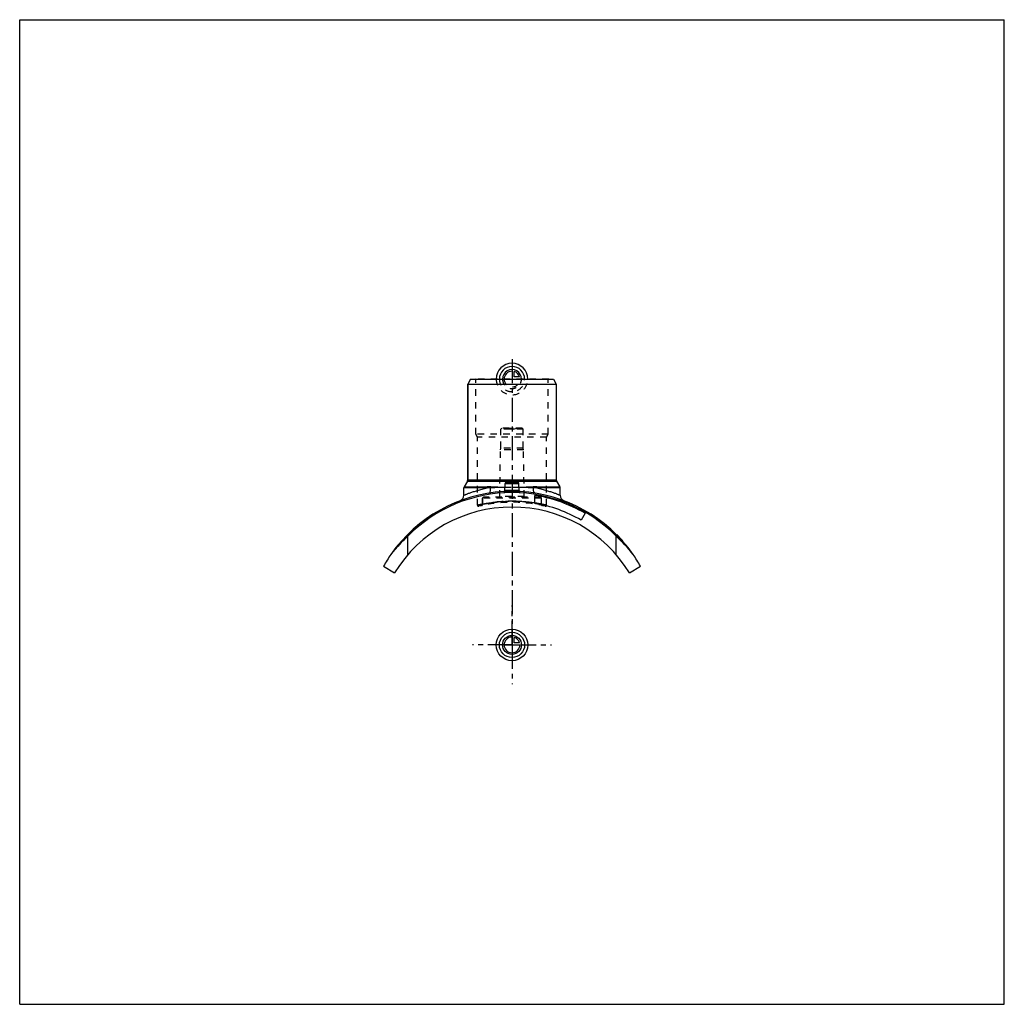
# Model space of a CAD drawing. Header units: millimetres. Extents: x 0 to 1000, y 0 to 1000.
import ezdxf

# ---------------------------------------------------------------- set-up
doc = ezdxf.new("R2010")
doc.units = ezdxf.units.MM
doc.header["$LTSCALE"] = 65.185185
doc.linetypes.add('CENTER', pattern=[0.6, 0.375, -0.075, 0.075, -0.075])
doc.linetypes.add('HIDDEN', pattern=[0.2, 0.1, -0.1])
doc.layers.get('0').update_dxf_attribs({"linetype": 'CONTINUOUS'})
for name, color, linetype in [('ACHSEN_S', 7, 'CONTINUOUS'), ('FASEN', 7, 'CONTINUOUS'), ('KOERPER', 7, 'CONTINUOUS'), ('KONST.EL_MIT_GEO', 7, 'CONTINUOUS'), ('KONSTR_EL', 7, 'CONTINUOUS'), ('KURVEN', 7, 'CONTINUOUS')]:
    doc.layers.add(name, color=color, linetype=linetype)

msp = doc.modelspace()

# ---------------------------------------------------------------- linework, layer by layer
at = {"color": 7, "linetype": 'Continuous'}
for p, q in [((0, 0), (0, 1000)), ((0, 1000), (1000, 1000)), ((1000, 0), (1000, 1000)), ((0, 0), (1000, 0))]:
    msp.add_line(p, q, dxfattribs=at)
at = {"layer": 'ACHSEN_S', "color": 2, "linetype": 'CENTER'}
msp.add_line((500, 655.2), (500, 344.8), dxfattribs=at)
at = {"layer": 'FASEN', "color": 7, "linetype": 'Continuous'}
for p, q in [((457.9, 635), (455, 630)), ((455, 630), (545, 630)), ((457.9, 635), (542.1, 635)), ((542.1, 635), (545, 630))]:
    msp.add_line(p, q, dxfattribs=at)
at = {"layer": 'FASEN', "color": 8, "linetype": 'HIDDEN'}
for p, q in [((489.6, 585), (488.6, 584)), ((511.4, 584), (488.6, 584)), ((510.3, 585), (489.6, 585)), ((510.3, 585), (511.4, 584))]:
    msp.add_line(p, q, dxfattribs=at)
at = {"layer": 'KOERPER', "color": 7, "linetype": 'Continuous'}
for p, q in [((455, 532.7), (455, 630)), ((451, 517), (451, 524.4)), ((549, 517), (549, 524.4)), ((574.2, 498.7), (570.2, 491.8))]:
    msp.add_line(p, q, dxfattribs=at)
at = {"layer": 'KOERPER', "color": 8, "linetype": 'HIDDEN'}
for p, q in [((488.6, 565), (488.6, 584)), ((511.4, 565), (511.4, 584)), ((487.5, 515.8), (488.3, 563)), ((488.3, 563), (488.6, 565)), ((511.7, 563), (488.3, 563)), ((511.4, 565), (488.6, 565)), ((511.7, 563), (511.4, 565)), ((512.5, 515.8), (511.7, 563)), ((470.1, 507.6), (470.1, 513.9)), ((529.9, 507.6), (529.9, 513.9))]:
    msp.add_line(p, q, dxfattribs=at)
at = {"layer": 'KOERPER', "color": 2, "linetype": 'CENTER'}
for q in [(500, 405), (460, 365), (540, 365), (500, 325)]:
    msp.add_line((500, 365), q, dxfattribs=at)
at = {"layer": 'KONST.EL_MIT_GEO', "color": 7, "linetype": 'Continuous'}
for p, q in [((455, 630), (455, 532.7)), ((545, 630), (545, 532.7)), ((454.7, 531.4), (451.3, 525.7)), ((454.7, 531.4), (545.3, 531.4)), ((455, 532.7), (545, 532.7)), ((493.9, 530), (506.1, 530)), ((545.3, 531.4), (548.7, 525.7)), ((474.7, 524.4), (451, 524.4)), ((451.3, 525.7), (474.9, 525.7)), ((492.6, 521.7), (493, 529.1)), ((493, 529.1), (507, 529.1)), ((507.4, 521.7), (507, 529.1)), ((525.1, 525.7), (548.7, 525.7)), ((549, 524.4), (525.3, 524.4)), ((523.1, 508.8), (523.1, 516.9)), ((606.5, 477), (606.3, 476.8)), ((606.5, 476.6), (606.7, 476.8)), ((611.7, 471.1), (612, 471.3)), ((612.3, 470.4), (612.6, 470.6))]:
    msp.add_line(p, q, dxfattribs=at)
at = {"layer": 'KONST.EL_MIT_GEO', "color": 8, "linetype": 'HIDDEN'}
for p, q in [((463.2, 634.5), (462.7, 635)), ((537.3, 635), (462.7, 635)), ((463.2, 579), (463.2, 634.5)), ((536.8, 634.5), (463.2, 634.5)), ((536.8, 634.5), (537.3, 635)), ((536.8, 579), (536.8, 634.5)), ((500, 583.7), (495, 585)), ((495, 585), (505, 585)), ((500, 583.7), (505, 585)), ((465, 575.9), (463.2, 579)), ((536.8, 579), (463.2, 579)), ((465, 506.9), (465, 575.9)), ((535, 575.9), (465, 575.9)), ((535, 575.9), (536.8, 579)), ((535, 506.9), (535, 575.9)), ((508.2, 520.8), (508.2, 520.8)), ((470.1, 513.9), (470.1, 507.6)), ((529.9, 513.9), (470.1, 513.9)), ((528.9, 514.9), (471.1, 514.9)), ((512.5, 515.8), (487.5, 515.8)), ((523.1, 508.9), (523.1, 508.9)), ((606.6, 476.5), (606.9, 476.7)), ((606.9, 476.7), (606.7, 476.5)), ((606.7, 476.4), (606.9, 476.6)), ((607, 476.1), (607.2, 476.3)), ((607.2, 475.9), (607.5, 476.1)), ((607.4, 475.7), (607.6, 475.9)), ((607.4, 475.7), (607.6, 475.9)), ((607.6, 475.6), (607.8, 475.8)), ((607.7, 475.4), (607.9, 475.6)), ((607.7, 475.4), (607.9, 475.6)), ((607.9, 475.2), (608.1, 475.4)), ((608, 475.1), (608.2, 475.3)), ((608.6, 474.4), (608.8, 474.6)), ((608.7, 474.4), (608.9, 474.6)), ((608.7, 474.3), (608.9, 474.5)), ((609, 474.1), (609.2, 474.3)), ((609.3, 473.7), (609.5, 473.9)), ((609.4, 473.6), (609.7, 473.8)), ((609.5, 473.5), (609.7, 473.7)), ((609.9, 473.1), (610.1, 473.3)), ((610, 472.9), (610.3, 473.1)), ((610.1, 472.9), (610.3, 473.1)), ((611, 471.9), (611.2, 472.1)), ((611.4, 471.5), (611.6, 471.7)), ((611.4, 471.4), (611.6, 471.6)), ((611.4, 471.4), (611.6, 471.6)), ((611.6, 471.3), (611.8, 471.5)), ((611.7, 471.1), (611.9, 471.3)), ((612, 470.8), (612.2, 471)), ((612, 470.8), (612.2, 471)), ((612, 470.7), (612.3, 470.9))]:
    msp.add_line(p, q, dxfattribs=at)
at = {"layer": 'KONST.EL_MIT_GEO', "color": 7, "linetype": 'Continuous'}
for points in [[(491.9, 520.8), (491.8, 520.8), (491.7, 520.8)], [(492.6, 521.7), (492.6, 521.7), (492.5, 521.6), (492.5, 521.5), (492.5, 521.4), (492.5, 521.4), (492.4, 521.3), (492.4, 521.2), (492.4, 521.2), (492.3, 521.1), (492.3, 521), (492.2, 521), (492.1, 520.9), (492.1, 520.9), (492, 520.9), (491.9, 520.8), (491.9, 520.8)], [(508.1, 520.8), (508.1, 520.8), (508, 520.9), (507.9, 520.9), (507.9, 520.9), (507.8, 521), (507.7, 521), (507.7, 521.1), (507.6, 521.2), (507.6, 521.2), (507.6, 521.3), (507.5, 521.4), (507.5, 521.4), (507.5, 521.5), (507.5, 521.6), (507.4, 521.7), (507.4, 521.7)], [(508.3, 520.8), (508.2, 520.8), (508.1, 520.8)]]:
    msp.add_lwpolyline(points, dxfattribs=at)
for centre, radius, start, end in [((452.5, 532.7), 2.5, 330, 360), ((493.9, 529), 1, 90, 177), ((506.1, 529), 1, 3, 90), ((547.5, 532.7), 2.5, 180, 210), ((500, 371), 150, 93.2015, 145.0733), ((453.5, 524.4), 2.5, 150, 180), ((481.8, 406.9), 117.8, 91.7071, 93.4267), ((474.9, 412.4), 113.3, 88.2161, 90.0039), ((499.6, -158.8), 683.7, 90.5728, 91.7847), ((499.4, 1196), 670.7, 268.2131, 269.4355), ((491.6, 521.8), 0.999, 273.2105, 356.9874), ((500.3, 1213.5), 688.2, 270.5801, 271.7713), ((500.5, -157.6), 682.5, 88.2142, 89.4283), ((508.4, 521.8), 0.999, 183.0126, 266.7894), ((500, 371), 150, 34.9267, 86.7985), ((525.1, 413.6), 112, 89.9863, 91.7938), ((518.3, 407.8), 116.8, 86.5662, 88.3), ((546.5, 524.4), 2.5, 0, 30), ((445, 517), 6, 290.6442, 360), ((500, 371), 147.7, 59.85, 81), ((555, 517), 6, 180, 249.3558), ((500, 371), 139.7, 59.85, 80.4799), ((500, 371), 150.3, 41.5, 44.8632)]:
    msp.add_arc(centre, radius, start, end, dxfattribs=at)
at = {"layer": 'KONST.EL_MIT_GEO', "color": 8, "linetype": 'HIDDEN'}
for centre, radius, start, end in [((481.7, 407.8), 116.8, 91.7, 93.4338), ((474.9, 413.6), 112, 88.2062, 90.0137), ((500, -182.6), 707.5, 88.24, 91.76), ((500, 1228), 702.7, 268.2425, 271.7575), ((500, 371), 150, 86.7985, 93.2015), ((500, -202.6), 727.5, 89.4274, 90.5726), ((500, 1235.4), 710.2, 269.4153, 270.5847), ((508.4, 521.8), 0.995, 251.5747, 254.1064), ((525.1, 412.4), 113.3, 89.9961, 91.7839), ((518.2, 406.9), 117.8, 86.5733, 88.2929), ((471.1, 513.9), 1, 90, 180), ((500, 356.5), 154.4, 89.9972, 101.1749), ((486.5, 515.9), 1, 270, 359), ((500, 356.4), 154.5, 81.4006, 90.0019), ((513.5, 515.9), 1, 181, 270), ((528.9, 513.9), 1, 0, 90), ((466, 506.9), 1, 180, 283.4765), ((500, 365), 144.9, 76.5235, 103.4765), ((469.1, 507.6), 1, 282.2417, 360), ((500, 356.7), 154.2, 78.8218, 81.4001), ((530.9, 507.6), 1, 180, 257.7583), ((534, 506.9), 1, 256.5235, 360)]:
    msp.add_arc(centre, radius, start, end, dxfattribs=at)
at = {"layer": 'KONST.EL_MIT_GEO', "color": 7, "linetype": 'Continuous'}
for points, knots in [([(451, 517), (451, 517), (451, 517), (451, 517), (451.1, 517), (451.1, 517), (451.2, 517.1), (451.3, 517.1), (451.4, 517.2), (451.7, 517.3), (451.9, 517.4), (452.3, 517.5), (452.8, 517.7), (453.6, 518.1), (454.7, 518.5), (456, 519), (457.5, 519.5), (459.1, 520.1), (461.6, 520.9), (465.1, 522), (469.7, 523.3), (473, 524), (474.7, 524.4)], [0, 0, 0, 0, 0.00028, 0.00113, 0.00255, 0.00453, 0.00707, 0.01018, 0.01807, 0.02818, 0.04049, 0.05498, 0.0716, 0.11114, 0.15879, 0.2142, 0.277, 0.34682, 0.42327, 0.59452, 0.78775, 1, 1, 1, 1]), ([(474.9, 525.7), (474.9, 525.6), (474.8, 525.1), (474.7, 524.7), (474.7, 524.4)], [0, 0, 0, 0, 0.23932, 1, 1, 1, 1]), ([(476.5, 519.1), (476.6, 519.2), (477, 519.3), (477.4, 519.7), (477.7, 520.2), (478.1, 521.1), (478.3, 522.6), (478.3, 523.9), (478.3, 524.6)], [0, 0, 0, 0, 0.07771, 0.16444, 0.26595, 0.38446, 0.66908, 1, 1, 1, 1]), ([(478.4, 525.6), (478.4, 525.5), (478.3, 525.2), (478.3, 524.8), (478.3, 524.6)], [0, 0, 0, 0, 0.23952, 1, 1, 1, 1]), ([(491.6, 520.8), (491.6, 520.8), (491.6, 520.7), (491.7, 520.7), (491.7, 520.7)], [0, 0, 0, 0, 0.19891, 1, 1, 1, 1]), ([(491.7, 520.7), (491.7, 520.6), (491.9, 520.6), (492.2, 520.5), (492.7, 520.5), (493.5, 520.4), (494.5, 520.3), (495.7, 520.3), (497.6, 520.3), (499, 520.3), (500, 520.3)], [0, 0, 0, 0, 0.01753, 0.04229, 0.11371, 0.21307, 0.33758, 0.48341, 0.64598, 1, 1, 1, 1]), ([(492.6, 521.7), (492.6, 521.7), (492.6, 521.6), (492.7, 521.6), (492.9, 521.5), (493.2, 521.5), (493.5, 521.4), (494, 521.4), (494.8, 521.3), (495.9, 521.3), (497.2, 521.2), (498.6, 521.2), (499.5, 521.2), (500, 521.2)], [0, 0, 0, 0, 0.01042, 0.02701, 0.0518, 0.08517, 0.12706, 0.1772, 0.30044, 0.45042, 0.62147, 0.80703, 1, 1, 1, 1]), ([(500, 521.2), (500.5, 521.2), (501.4, 521.2), (502.8, 521.2), (504.1, 521.3), (505.2, 521.3), (506, 521.4), (506.5, 521.4), (506.8, 521.5), (507.1, 521.5), (507.3, 521.6), (507.4, 521.6), (507.4, 521.7), (507.4, 521.7)], [0, 0, 0, 0, 0.19297, 0.37853, 0.54958, 0.69956, 0.8228, 0.87294, 0.91483, 0.9482, 0.97299, 0.98958, 1, 1, 1, 1]), ([(500, 520.3), (500.5, 520.3), (501.6, 520.3), (503.1, 520.3), (504.5, 520.3), (505.8, 520.4), (506.8, 520.4), (507.5, 520.5), (507.9, 520.6), (508.1, 520.6), (508.3, 520.7), (508.4, 520.7), (508.4, 520.7)], [0, 0, 0, 0, 0.19048, 0.37382, 0.5432, 0.69237, 0.81595, 0.90968, 0.94442, 0.97082, 0.98901, 1, 1, 1, 1]), ([(521.6, 525.6), (521.6, 525.5), (521.7, 525.2), (521.7, 524.8), (521.7, 524.6)], [0, 0, 0, 0, 0.23952, 1, 1, 1, 1]), ([(523.5, 519.1), (523.4, 519.2), (523, 519.3), (522.6, 519.7), (522.3, 520.2), (521.9, 521.1), (521.7, 522.6), (521.7, 523.9), (521.7, 524.6)], [0, 0, 0, 0, 0.07771, 0.16444, 0.26595, 0.38446, 0.66908, 1, 1, 1, 1]), ([(525.1, 525.7), (525.1, 525.6), (525.2, 525.1), (525.3, 524.7), (525.3, 524.4)], [0, 0, 0, 0, 0.23932, 1, 1, 1, 1]), ([(525.3, 524.4), (527, 524), (530.3, 523.3), (534.9, 522), (538.4, 520.9), (540.9, 520.1), (542.5, 519.5), (544, 519), (545.3, 518.5), (546.4, 518.1), (547.2, 517.7), (547.7, 517.5), (548.1, 517.4), (548.3, 517.3), (548.6, 517.2), (548.7, 517.1), (548.8, 517.1), (548.9, 517), (548.9, 517), (549, 517), (549, 517), (549, 517), (549, 517)], [0, 0, 0, 0, 0.21225, 0.40548, 0.57673, 0.65318, 0.723, 0.7858, 0.84121, 0.88886, 0.9284, 0.94502, 0.95951, 0.97182, 0.98193, 0.98982, 0.99293, 0.99547, 0.99745, 0.99887, 0.99972, 1, 1, 1, 1])]:
    msp.add_open_spline(points, degree=3, knots=knots, dxfattribs=at)
at = {"layer": 'KONST.EL_MIT_GEO', "color": 8, "linetype": 'HIDDEN'}
for points, knots in [([(474.9, 525.7), (474.9, 525.6), (474.8, 525.1), (474.7, 524.7), (474.7, 524.4)], [0, 0, 0, 0, 0.23932, 1, 1, 1, 1]), ([(478.4, 525.6), (478.4, 525.5), (478.3, 525.2), (478.3, 524.8), (478.3, 524.6)], [0, 0, 0, 0, 0.23952, 1, 1, 1, 1]), ([(500, 520.3), (499.5, 520.3), (498.4, 520.3), (496.8, 520.3), (495.4, 520.3), (494.2, 520.4), (493.1, 520.4), (492.4, 520.5), (491.9, 520.6), (491.7, 520.7), (491.6, 520.7), (491.6, 520.8)], [0, 0, 0, 0, 0.19335, 0.37919, 0.55038, 0.70038, 0.8236, 0.91566, 0.97383, 0.99028, 1, 1, 1, 1]), ([(500, 521.9), (499.5, 521.9), (498.6, 521.9), (497.2, 521.9), (495.9, 521.9), (495, 521.8), (494.3, 521.8), (493.8, 521.8), (493.5, 521.8), (493.2, 521.7), (492.9, 521.7), (492.8, 521.7), (492.7, 521.7), (492.7, 521.7), (492.6, 521.7), (492.6, 521.7), (492.6, 521.7), (492.6, 521.7)], [0, 0, 0, 0, 0.19486, 0.38225, 0.55503, 0.70658, 0.77253, 0.83106, 0.8816, 0.92366, 0.95681, 0.96994, 0.98072, 0.98914, 0.99517, 0.99879, 1, 1, 1, 1]), ([(492.6, 521.7), (492.6, 521.7), (492.6, 521.7), (492.6, 521.7), (492.7, 521.7), (492.7, 521.7), (492.8, 521.7), (492.9, 521.7), (493.2, 521.7), (493.5, 521.8), (493.8, 521.8), (494.3, 521.8), (494.8, 521.8), (495.3, 521.9), (496.1, 521.9), (497.2, 521.9), (498.6, 521.9), (499.5, 521.9), (500, 521.9)], [0, 0, 0, 0, 0.00121, 0.00483, 0.01086, 0.01928, 0.03006, 0.04319, 0.07634, 0.1184, 0.16894, 0.22747, 0.29342, 0.36615, 0.44497, 0.61775, 0.80514, 1, 1, 1, 1]), ([(500, 521.2), (499.5, 521.2), (498.6, 521.2), (497.2, 521.2), (495.9, 521.3), (494.8, 521.3), (494, 521.4), (493.5, 521.4), (493.2, 521.5), (492.9, 521.5), (492.7, 521.6), (492.6, 521.6), (492.6, 521.7), (492.6, 521.7)], [0, 0, 0, 0, 0.19297, 0.37853, 0.54958, 0.69956, 0.8228, 0.87294, 0.91483, 0.9482, 0.97299, 0.98958, 1, 1, 1, 1]), ([(507.4, 521.7), (507.4, 521.7), (507.4, 521.7), (507.4, 521.7), (507.3, 521.7), (507.3, 521.7), (507.2, 521.7), (507.1, 521.7), (506.8, 521.7), (506.5, 521.8), (506.2, 521.8), (505.7, 521.8), (505.2, 521.8), (504.7, 521.9), (503.9, 521.9), (502.8, 521.9), (501.4, 521.9), (500.5, 521.9), (500, 521.9)], [0, 0, 0, 0, 0.00121, 0.00483, 0.01086, 0.01928, 0.03006, 0.04319, 0.07634, 0.1184, 0.16894, 0.22747, 0.29342, 0.36615, 0.44497, 0.61775, 0.80514, 1, 1, 1, 1]), ([(500, 521.9), (500.5, 521.9), (501.4, 521.9), (502.8, 521.9), (504.1, 521.9), (505, 521.8), (505.7, 521.8), (506.2, 521.8), (506.5, 521.8), (506.8, 521.7), (507.1, 521.7), (507.2, 521.7), (507.3, 521.7), (507.3, 521.7), (507.4, 521.7), (507.4, 521.7), (507.4, 521.7), (507.4, 521.7)], [0, 0, 0, 0, 0.19486, 0.38225, 0.55503, 0.70658, 0.77253, 0.83106, 0.8816, 0.92366, 0.95681, 0.96994, 0.98072, 0.98914, 0.99517, 0.99879, 1, 1, 1, 1]), ([(521.6, 525.6), (521.6, 525.5), (521.7, 525.2), (521.7, 524.8), (521.7, 524.6)], [0, 0, 0, 0, 0.23952, 1, 1, 1, 1]), ([(525.1, 525.7), (525.1, 525.6), (525.2, 525.1), (525.3, 524.7), (525.3, 524.4)], [0, 0, 0, 0, 0.23932, 1, 1, 1, 1]), ([(465, 506.9), (465, 506.9), (465, 506.9), (465, 506.9), (465.1, 506.9), (465.1, 506.9), (465.2, 506.9), (465.3, 506.9), (465.4, 507), (465.7, 507), (466.1, 507.1), (466.5, 507.2), (467.1, 507.3), (467.7, 507.5), (468.4, 507.6), (469.5, 507.9), (471, 508.2), (473, 508.5), (475.3, 508.9), (477.9, 509.3), (480.6, 509.7), (483.5, 510), (487.7, 510.4), (493.2, 510.8), (497.7, 510.9), (500, 510.9)], [0, 0, 0, 0, 0.00031, 0.00069, 0.00123, 0.00278, 0.00493, 0.0077, 0.01108, 0.01966, 0.03065, 0.044, 0.05968, 0.07764, 0.09782, 0.12017, 0.17112, 0.22992, 0.29599, 0.36868, 0.44731, 0.53114, 0.61942, 0.80598, 1, 1, 1, 1]), ([(529.9, 507.6), (529.9, 507.6), (529.9, 507.6), (529.9, 507.6), (529.8, 507.6), (529.8, 507.6), (529.7, 507.6), (529.6, 507.7), (529.3, 507.7), (529, 507.8), (528.6, 507.9), (528.2, 508), (527.4, 508.1), (526.3, 508.3), (524.8, 508.6), (523.1, 508.9), (521.1, 509.3), (518.9, 509.6), (515.7, 510), (511.3, 510.5), (505.8, 510.8), (500, 510.9), (494.2, 510.8), (488.7, 510.5), (484.3, 510), (481.1, 509.6), (478.9, 509.3), (476.9, 508.9), (475.2, 508.6), (473.7, 508.3), (472.6, 508.1), (471.8, 508), (471.4, 507.9), (471, 507.8), (470.7, 507.7), (470.4, 507.7), (470.3, 507.6), (470.2, 507.6), (470.2, 507.6), (470.1, 507.6), (470.1, 507.6), (470.1, 507.6), (470.1, 507.6)], [0, 0, 0, 0, 0.00015, 0.00062, 0.00139, 0.00246, 0.00384, 0.00553, 0.00982, 0.0153, 0.02197, 0.0298, 0.03877, 0.06001, 0.08547, 0.11486, 0.14789, 0.18424, 0.22356, 0.30964, 0.40295, 0.5, 0.59705, 0.69036, 0.77644, 0.81576, 0.85211, 0.88514, 0.91453, 0.93999, 0.96123, 0.9702, 0.97803, 0.9847, 0.99018, 0.99447, 0.99616, 0.99754, 0.99861, 0.99938, 0.99985, 1, 1, 1, 1]), ([(500, 510.9), (504.5, 510.9), (511, 510.6), (519.2, 509.7), (524.4, 509), (528.7, 508.2), (531.6, 507.6), (533.4, 507.2), (534.3, 507), (534.8, 506.9), (535, 506.9)], [0, 0, 0, 0, 0.38053, 0.55266, 0.70398, 0.82887, 0.92235, 0.95599, 0.98034, 1, 1, 1, 1]), ([(470.1, 508), (469.3, 507.8), (468.1, 507.6), (466.5, 507.2), (465.5, 507), (465.1, 506.9), (465, 506.9)], [0, 0, 0, 0, 0.42961, 0.74387, 0.93556, 1, 1, 1, 1]), ([(523.1, 508.9), (523.6, 508.8), (524.6, 508.7), (526, 508.4), (527.1, 508.2), (528, 508), (528.6, 507.9), (528.9, 507.8), (529.2, 507.7), (529.5, 507.7), (529.6, 507.6), (529.8, 507.6), (529.8, 507.6), (529.9, 507.6), (529.9, 507.6), (529.9, 507.6), (529.9, 507.6), (529.9, 507.6)], [0, 0, 0, 0, 0.22573, 0.42545, 0.59756, 0.74058, 0.80078, 0.85324, 0.89786, 0.93451, 0.96311, 0.97436, 0.98359, 0.99076, 0.99589, 0.99897, 1, 1, 1, 1]), ([(535, 506.9), (535, 506.9), (535, 506.9), (535, 506.9), (534.9, 506.9), (534.9, 506.9), (534.9, 506.9), (534.8, 506.9), (534.7, 507), (534.5, 507), (534.3, 507), (534, 507.1), (533.6, 507.2), (532.9, 507.3), (532.1, 507.5), (531.1, 507.7), (530.3, 507.9), (529.9, 508)], [0, 0, 0, 0, 0.00101, 0.00404, 0.00908, 0.01614, 0.0252, 0.03628, 0.06444, 0.10056, 0.1446, 0.19648, 0.25613, 0.39834, 0.57039, 0.77131, 1, 1, 1, 1])]:
    msp.add_open_spline(points, degree=3, knots=knots, dxfattribs=at)
msp.add_open_spline([(508.4, 520.8), (508.4, 520.8), (508.4, 520.8), (508.4, 520.7)], degree=3, dxfattribs=at)
at = {"layer": 'KONST.EL_MIT_GEO', "color": 7, "linetype": 'Continuous'}
msp.add_open_spline([(508.4, 520.7), (508.4, 520.8), (508.4, 520.8), (508.4, 520.8)], degree=3, dxfattribs=at)
at = {"layer": 'KONSTR_EL', "color": 7, "linetype": 'Continuous'}
for p, q in [((394.3, 456.8), (394.3, 475.6)), ((605.7, 456.8), (605.7, 475.6)), ((369.5, 445), (380.6, 438.1)), ((619.4, 438.1), (630.5, 445))]:
    msp.add_line(p, q, dxfattribs=at)
for centre, radius, start, end in [((500, 371), 148.7, 44.713, 135.287), ((500, 365), 140, 31.4954, 148.5046), ((497.8, 362.6), 153.2, 132.4668, 142.0176), ((501.9, 362.3), 153.6, 37.9957, 47.5199), ((500, 371), 150, 145.0733, 150.4592), ((500, 371), 150, 29.5408, 34.9267)]:
    msp.add_arc(centre, radius, start, end, dxfattribs=at)
at = {"layer": 'KONSTR_EL', "color": 8, "linetype": 'HIDDEN'}
for centre, radius, start, end in [((498.1, 362.3), 153.6, 132.4801, 142.0043), ((502.2, 362.6), 153.2, 37.9824, 47.5332)]:
    msp.add_arc(centre, radius, start, end, dxfattribs=at)
at = {"layer": 'KURVEN', "color": 40, "linetype": 'Continuous'}
for p, q in [((500, 644.6), (500, 635)), ((502.2, 637.2), (502.2, 642.7)), ((507.7, 637.2), (502.2, 637.2)), ((500, 374.6), (500, 365)), ((502.2, 367.2), (502.2, 372.7)), ((490.4, 365), (508, 365)), ((507.7, 367.2), (502.2, 367.2))]:
    msp.add_line(p, q, dxfattribs=at)
at = {"layer": 'KURVEN', "color": 8, "linetype": 'HIDDEN'}
msp.add_line((490.4, 635), (508, 635), dxfattribs=at)
at = {"layer": 'KURVEN', "color": 40, "linetype": 'Continuous'}
for radius in [16, 12.8, 9.6]:
    msp.add_circle((500, 365), radius, dxfattribs=at)
for centre, radius, start, end in [((500, 635), 16, 0, 180), ((500, 635), 12.8, 0, 180), ((500, 635), 9.6, 0, 180.0001), ((500, 635), 8, 90, 180.0001), ((500, 635), 8, 15.962, 74.038), ((500, 365), 8, 90, 360), ((500, 365), 8, 15.962, 74.038)]:
    msp.add_arc(centre, radius, start, end, dxfattribs=at)
at = {"layer": 'KURVEN', "color": 8, "linetype": 'HIDDEN'}
for radius, start in [(16, 180), (12.8, 180), (9.6, 180.0001), (8, 180.0001)]:
    msp.add_arc((500, 635), radius, start, 360, dxfattribs=at)

doc.saveas('drawing.dxf')
